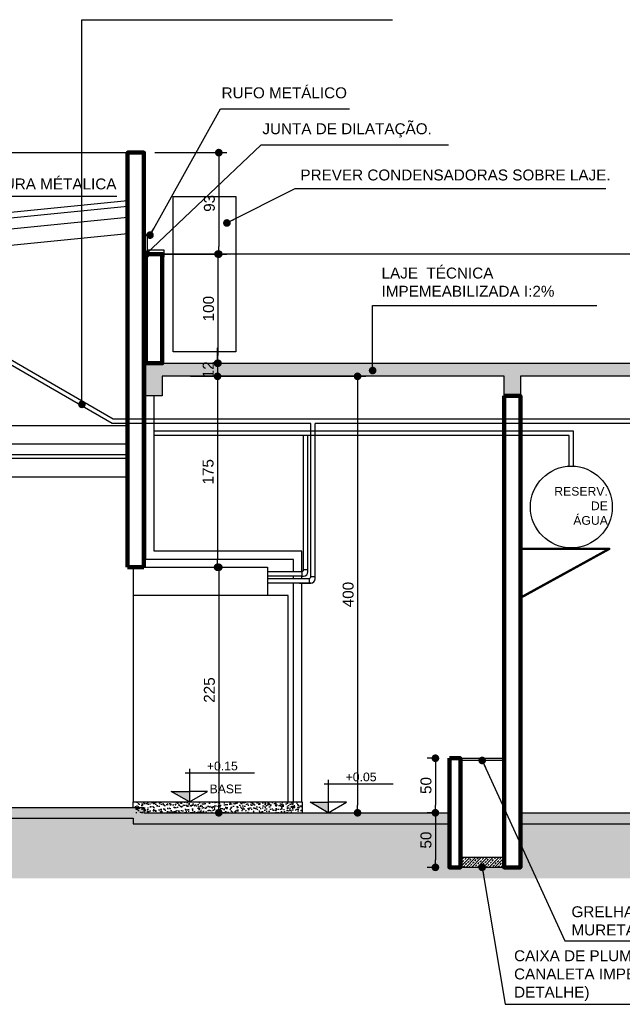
# Model space of a CAD drawing. Header units: metres. Extents: x -44 to 208, y -13 to 238.
# Tile 136 of 154: x 114.14 to 119.66, y 89.59 to 98.61. Entities that reach past the tile are written whole.
import ezdxf
from ezdxf.enums import TextEntityAlignment as Align

# ---------------------------------------------------------------- set-up
doc = ezdxf.new("R2010")
doc.units = ezdxf.units.M
doc.header["$MEASUREMENT"] = 0
for name, color, linetype, lineweight in [('ALV-ALT', 7, 'Continuous', 90), ('V_Arq', 250, 'Continuous', 30), ('V_Unifilar_Água_Fria', 4, 'Continuous', 30), ('VIS-V03', 4, 'Continuous', 25)]:
    doc.layers.add(name, color=color, linetype=linetype, lineweight=lineweight)
for name, color, linetype in [('CTA-GER', 35, 'Continuous'), ('ESQ-POR', 3, 'Continuous'), ('HTC-EST', 253, 'Continuous'), ('HTC-PIS', 8, 'Continuous'), ('LAY-COR', 31, 'Continuous'), ('PIS-CTE', 201, 'Continuous'), ('TXT-ESP', 40, 'Continuous'), ('V_PB_ARQ', 8, 'Continuous'), ('VIS-V04', 30, 'Continuous'), ('VIS-V05', 31, 'Continuous'), ('VIS-V06', 9, 'Continuous')]:
    doc.layers.add(name, color=color, linetype=linetype)
doc.styles.add('ARIAL', font='arial.ttf')
doc.styles.add('Griffe', font='arial.ttf')
doc.styles.add('Texto Cota', font='arial.ttf')
doc.dimstyles.new('ARQ-1-50', dxfattribs={"dimscale": 0, "dimtxt": 0.1, "dimasz": 0.07, "dimexe": 0.075, "dimexo": 0.1, "dimgap": 0.035, "dimtad": 1, "dimdec": 0, "dimlfac": 100, "dimzin": 1, "dimdsep": 46, "dimtxsty": 'Texto Cota', "dimblk": 'DOT', "dimcen": 0.1, "dimclrd": 256, "dimclre": 256, "dimclrt": 15, "dimaunit": 1, "dimadec": 0, "dimazin": 0, "dimtfac": 1.8, "dimtdec": 0, "dimtix": 1, "dimtmove": 2, "dimatfit": 1, "dimldrblk": 'DOT', "dimfxl": 1, "dimtolj": 1, "dimtzin": 4, "dimlwd": -1, "dimarcsym": 0})

# ---------------------------------------------------------------- blocks, each defined once
blk = doc.blocks.new('_DOT')
at = {"color": 0, "linetype": 'ByBlock'}
blk.add_line((-0.5, 0), (-1, 0), dxfattribs=at)
at = {"color": 0, "linetype": 'ByBlock', "const_width": 0.5}
blk.add_lwpolyline([(-0.25, 0, 1), (0.25, 0, 1)], format="xyb", close=True, dxfattribs=at)
blk = doc.blocks.new('Nivel corte-2')
for p, q in [((0, 0.2526), (0, 0.08)), ((-0.0319, 0.2207), (0.4962, 0.2207)), ((-0.1386, 0.08), (0, 0.08)), ((0, 0), (-0.1386, 0.08)), ((0, 0), (0.1386, 0.08)), ((0.1386, 0.08), (0, 0.08)), ((0, 0.08), (0, 0))]:
    blk.add_line(p, q)
for points in [[(-0.1386, 0.08), (0, 0.08), (0, 0)], [(-0.1386, 0.08), (0, 0.08), (0, 0), (-0.1386, 0.08)], [(-0.1386, 0.08), (0, 0.08), (0, 0), (-0.1386, 0.08)]]:
    blk.add_solid(points)
at = {"style": 'Griffe'}
blk.add_attdef('NIVEL', text='', height=0.1, dxfattribs=at).set_placement((0.2322, 0.2207), align=Align.BOTTOM_CENTER)
blk.add_attdef('AMBIENTE', text='', height=0.12, dxfattribs=at).set_placement((0.1644, 0.0803), align=Align.MIDDLE_LEFT)
blk = doc.blocks.new('*D4130')
at = {"layer": 'CTA-GER', "lineweight": -2, "transparency": 16777216}
for p, q in [((115.3755, 97.3933), (116.0363, 97.3933)), ((115.3755, 96.4633), (116.0363, 96.4633))]:
    blk.add_line(p, q, dxfattribs=at)
at = {"layer": 'CTA-GER', "transparency": 16777216}
blk.add_line((115.9613, 97.3233), (115.9613, 96.5333), dxfattribs=at)
at = {"layer": 'Defpoints', "color": 0, "transparency": 16777216}
for p in [(115.2755, 97.3933), (115.2755, 96.4633), (115.9613, 96.4633)]:
    blk.add_point(p, dxfattribs=at)
at = {"layer": 'CTA-GER', "transparency": 16777216, "xscale": 0.07, "yscale": 0.07, "zscale": 0.07}
for p, rotation in [((115.9613, 97.3933), 90), ((115.9613, 96.4633), 270)]:
    blk.add_blockref('_DOT', p, dxfattribs=dict(at, rotation=rotation))
at = {"layer": 'CTA-GER', "color": 15, "transparency": 16777216, "insert": (115.8752, 96.9283), "char_height": 0.1, "attachment_point": 5, "rotation": 90, "style": 'Texto Cota'}
blk.add_mtext('\\A1;93', dxfattribs=at)
blk = doc.blocks.new('*D4131')
at = {"layer": 'CTA-GER', "lineweight": -2, "transparency": 16777216}
for p, q in [((115.3755, 96.4633), (116.0286, 96.4633)), ((115.7426, 95.4633), (116.0286, 95.4633))]:
    blk.add_line(p, q, dxfattribs=at)
at = {"layer": 'CTA-GER', "transparency": 16777216}
blk.add_line((115.9536, 96.3933), (115.9536, 95.5333), dxfattribs=at)
at = {"layer": 'Defpoints', "color": 0, "transparency": 16777216}
for p in [(115.2755, 96.4633), (115.6426, 95.4633), (115.9536, 95.4633)]:
    blk.add_point(p, dxfattribs=at)
at = {"layer": 'CTA-GER', "transparency": 16777216, "xscale": 0.07, "yscale": 0.07, "zscale": 0.07}
for p, rotation in [((115.9536, 96.4633), 90), ((115.9536, 95.4633), 270)]:
    blk.add_blockref('_DOT', p, dxfattribs=dict(at, rotation=rotation))
at = {"layer": 'CTA-GER', "color": 15, "transparency": 16777216, "insert": (115.8675, 95.9633), "char_height": 0.1, "attachment_point": 5, "rotation": 90, "style": 'Texto Cota'}
blk.add_mtext('\\A1;100', dxfattribs=at)
blk = doc.blocks.new('*D4132')
at = {"layer": 'CTA-GER', "transparency": 16777216}
for p, q in [((115.9498, 95.5333), (115.9498, 95.6033)), ((115.9498, 95.4633), (115.9498, 95.3433)), ((115.9498, 95.2733), (115.9498, 95.2033))]:
    blk.add_line(p, q, dxfattribs=at)
at = {"layer": 'CTA-GER', "lineweight": -2, "transparency": 16777216}
for p, q in [((115.7426, 95.4633), (116.0248, 95.4633)), ((115.7585, 95.3433), (116.0248, 95.3433))]:
    blk.add_line(p, q, dxfattribs=at)
at = {"layer": 'Defpoints', "color": 0, "transparency": 16777216}
for p in [(115.6426, 95.4633), (115.6585, 95.3433), (115.9498, 95.3433)]:
    blk.add_point(p, dxfattribs=at)
at = {"layer": 'CTA-GER', "transparency": 16777216, "xscale": 0.07, "yscale": 0.07, "zscale": 0.07}
for p, rotation in [((115.9498, 95.4633), 270), ((115.9498, 95.3433), 90)]:
    blk.add_blockref('_DOT', p, dxfattribs=dict(at, rotation=rotation))
at = {"layer": 'CTA-GER', "color": 15, "transparency": 16777216, "insert": (115.8646, 95.4033), "char_height": 0.1, "attachment_point": 5, "rotation": 90, "style": 'Texto Cota'}
blk.add_mtext('\\A1;12', dxfattribs=at)
blk = doc.blocks.new('*D4133')
at = {"layer": 'CTA-GER', "lineweight": -2, "transparency": 16777216}
for p, q in [((115.7585, 95.3433), (116.0248, 95.3433)), ((115.3435, 93.5933), (116.0248, 93.5933))]:
    blk.add_line(p, q, dxfattribs=at)
at = {"layer": 'CTA-GER', "transparency": 16777216}
blk.add_line((115.9498, 95.2733), (115.9498, 93.6633), dxfattribs=at)
at = {"layer": 'Defpoints', "color": 0, "transparency": 16777216}
for p in [(115.6585, 95.3433), (115.2435, 93.5933), (115.9498, 93.5933)]:
    blk.add_point(p, dxfattribs=at)
at = {"layer": 'CTA-GER', "transparency": 16777216, "xscale": 0.07, "yscale": 0.07, "zscale": 0.07}
for p, rotation in [((115.9498, 95.3433), 90), ((115.9498, 93.5933), 270)]:
    blk.add_blockref('_DOT', p, dxfattribs=dict(at, rotation=rotation))
at = {"layer": 'CTA-GER', "color": 15, "transparency": 16777216, "insert": (115.8637, 94.4683), "char_height": 0.1, "attachment_point": 5, "rotation": 90, "style": 'Texto Cota'}
blk.add_mtext('\\A1;175', dxfattribs=at)
blk = doc.blocks.new('*D4134')
at = {"layer": 'CTA-GER', "lineweight": -2, "transparency": 16777216}
for p, q in [((115.3435, 93.5933), (116.0363, 93.5933)), ((115.5538, 91.3433), (116.0363, 91.3433))]:
    blk.add_line(p, q, dxfattribs=at)
at = {"layer": 'CTA-GER', "transparency": 16777216}
blk.add_line((115.9613, 93.5233), (115.9613, 91.4133), dxfattribs=at)
at = {"layer": 'Defpoints', "color": 0, "transparency": 16777216}
for p in [(115.2435, 93.5933), (115.4538, 91.3433), (115.9613, 91.3433)]:
    blk.add_point(p, dxfattribs=at)
at = {"layer": 'CTA-GER', "transparency": 16777216, "xscale": 0.07, "yscale": 0.07, "zscale": 0.07}
for p, rotation in [((115.9613, 93.5933), 90), ((115.9613, 91.3433), 270)]:
    blk.add_blockref('_DOT', p, dxfattribs=dict(at, rotation=rotation))
at = {"layer": 'CTA-GER', "color": 15, "transparency": 16777216, "insert": (115.8753, 92.4683), "char_height": 0.1, "attachment_point": 5, "rotation": 90, "style": 'Texto Cota'}
blk.add_mtext('\\A1;225', dxfattribs=at)
blk = doc.blocks.new('*D4135')
at = {"layer": 'CTA-GER', "lineweight": -2, "transparency": 16777216}
for p, q in [((115.7015, 95.3433), (117.3074, 95.3433)), ((115.8275, 91.3433), (117.3074, 91.3433))]:
    blk.add_line(p, q, dxfattribs=at)
at = {"layer": 'CTA-GER', "transparency": 16777216}
blk.add_line((117.2324, 95.2733), (117.2324, 91.4133), dxfattribs=at)
at = {"layer": 'Defpoints', "color": 0, "transparency": 16777216}
for p in [(115.6015, 95.3433), (115.7275, 91.3433), (117.2324, 91.3433)]:
    blk.add_point(p, dxfattribs=at)
at = {"layer": 'CTA-GER', "transparency": 16777216, "xscale": 0.07, "yscale": 0.07, "zscale": 0.07}
for p, rotation in [((117.2324, 95.3433), 90), ((117.2324, 91.3433), 270)]:
    blk.add_blockref('_DOT', p, dxfattribs=dict(at, rotation=rotation))
at = {"layer": 'CTA-GER', "color": 15, "transparency": 16777216, "insert": (117.1464, 93.3433), "char_height": 0.1, "attachment_point": 5, "rotation": 90, "style": 'Texto Cota'}
blk.add_mtext('\\A1;400', dxfattribs=at)
blk = doc.blocks.new('*D4139')
at = {"layer": 'CTA-GER', "lineweight": -2, "transparency": 16777216}
for p, q in [((117.9737, 91.8433), (117.8703, 91.8433)), ((117.9737, 91.3433), (117.8703, 91.3433))]:
    blk.add_line(p, q, dxfattribs=at)
at = {"layer": 'CTA-GER', "transparency": 16777216}
blk.add_line((117.9453, 91.7733), (117.9453, 91.4133), dxfattribs=at)
at = {"layer": 'Defpoints', "color": 0, "transparency": 16777216}
for p in [(118.0737, 91.8433), (117.9453, 91.3433), (118.0737, 91.3433)]:
    blk.add_point(p, dxfattribs=at)
at = {"layer": 'CTA-GER', "transparency": 16777216, "xscale": 0.07, "yscale": 0.07, "zscale": 0.07}
for p, rotation in [((117.9453, 91.8433), 90), ((117.9453, 91.3433), 270)]:
    blk.add_blockref('_DOT', p, dxfattribs=dict(at, rotation=rotation))
at = {"layer": 'CTA-GER', "color": 15, "transparency": 16777216, "insert": (117.8593, 91.5933), "char_height": 0.1, "attachment_point": 5, "rotation": 90, "style": 'Texto Cota'}
blk.add_mtext('\\A1;50', dxfattribs=at)
blk = doc.blocks.new('*D4472')
at = {"layer": 'CTA-GER', "lineweight": -2, "transparency": 16777216}
for p, q in [((117.9737, 91.3433), (117.8703, 91.3433)), ((117.9737, 90.8433), (117.8703, 90.8433))]:
    blk.add_line(p, q, dxfattribs=at)
at = {"layer": 'CTA-GER', "transparency": 16777216}
blk.add_line((117.9453, 91.2733), (117.9453, 90.9133), dxfattribs=at)
at = {"layer": 'Defpoints', "color": 0, "transparency": 16777216}
for p in [(118.0737, 91.3433), (117.9453, 90.8433), (118.0737, 90.8433)]:
    blk.add_point(p, dxfattribs=at)
at = {"layer": 'CTA-GER', "transparency": 16777216, "xscale": 0.07, "yscale": 0.07, "zscale": 0.07}
for p, rotation in [((117.9453, 91.3433), 90), ((117.9453, 90.8433), 270)]:
    blk.add_blockref('_DOT', p, dxfattribs=dict(at, rotation=rotation))
at = {"layer": 'CTA-GER', "color": 15, "transparency": 16777216, "insert": (117.8593, 91.0933), "char_height": 0.1, "attachment_point": 5, "rotation": 90, "style": 'Texto Cota'}
blk.add_mtext('\\A1;50', dxfattribs=at)

msp = doc.modelspace()

# ---------------------------------------------------------------- hatches: boundary and pattern name
at = {"layer": 'HTC-EST'}
h = msp.add_hatch(color=256, dxfattribs=at)
h.dxf.hatch_style = 1
h.paths.add_polyline_path([(115.2941, 95.4633), (122.8737, 95.4633), (122.8737, 95.1633), (122.7237, 95.1633), (122.7237, 95.3433), (118.7237, 95.3433), (118.7237, 95.1633), (118.5737, 95.1633), (118.5737, 95.3433), (115.444, 95.3433), (115.444, 95.1633), (115.2941, 95.1633)])
at = {"layer": 'HTC-PIS'}
h = msp.add_hatch(dxfattribs=at)
h.set_pattern_fill('AR-CONC', color=256, scale=0.01)
h.set_pattern_definition([(50, (-0.096865, -16.873016), (0.071726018, -0.006275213), [0.0075, -0.0825]), (355, (-0.096865, -16.873016), (-0.013875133, 0.075219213), [0.006, -0.066]), (100.451444, (-0.09089, -16.87354), (0.057850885, 0.068944), [0.00637402, -0.07011421]), (46.1842, (-0.096865, -16.85302), (0.106724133, -0.01655193), [0.01125, -0.12375]), (96.635635, (-0.08797, -16.8544), (0.093466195, 0.09741186), [0.009561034, -0.105171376]), (351.184164, (-0.09687, -16.85302), (0.093466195, 0.09741186), [0.009, -0.099]), (21, (-0.086865, -16.858016), (0.059690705, -0.04026189), [0.0075, -0.0825]), (326, (-0.086865, -16.858016), (0.024331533, 0.072515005), [0.006, -0.066]), (71.451445, (-0.08189, -16.86137), (0.084022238, 0.032253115), [0.00637402, -0.07011421]), (37.5, (-0.096865, -16.873016), (0.0012159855, 0.0332893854), [0, -0.0652, 0, -0.067, 0, -0.06625]), (7.5, (-0.096865, -16.873016), (0.026306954, 0.039441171), [0, -0.0382, 0, -0.0637, 0, -0.02525]), (327.5, (-0.119165, -16.873016), (0.0533822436, -0.002255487), [0, -0.025, 0, -0.078, 0, -0.1035]), (317.5, (-0.129165, -16.873016), (0.058318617, 0.010010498), [0, -0.0325, 0, -0.0518, 0, -0.0735])])
h.paths.add_polyline_path([(115.1755, 91.4433), (116.7238, 91.4433), (116.7238, 91.3433), (115.1755, 91.3433)])
h = msp.add_hatch(color=256, dxfattribs=at)
h.dxf.hatch_style = 1
h.paths.add_polyline_path([(118.0737, 91.2433), (118.0737, 91.3433), (115.2755, 91.3433), (115.2755, 91.3933), (96.1256, 91.3933), (96.1256, 91.3433), (95.1587, 91.3433), (95.1587, 91.2433), (96.2256, 91.2433), (96.2256, 91.2933), (115.1755, 91.2933), (115.1755, 91.2433)])
h.paths.add_polyline_path([(118.7237, 91.3433), (118.7237, 91.2433), (124.1295, 91.2433), (124.1295, 91.3433)])
h = msp.add_hatch(dxfattribs=at)
h.set_pattern_fill('EARTH', color=256, angle=45)
h.set_pattern_definition([(45, (-0.09687, -16.87302), (3e-17, 0.3535534), [0.25, -0.25]), (45, (-0.16316, -16.80672), (3e-17, 0.3535534), [0.25, -0.25]), (45, (-0.22945, -16.74043), (3e-17, 0.3535534), [0.25, -0.25]), (135, (-0.22945, -16.69624), (-0.3535534, 6e-17), [0.25, -0.25]), (135, (-0.16316, -16.62995), (-0.3535534, 6e-17), [0.25, -0.25]), (135, (-0.09687, -16.56366), (-0.3535534, 6e-17), [0.25, -0.25])])
h.paths.add_polyline_path([(124.1295, 91.2433), (118.7237, 91.2433), (118.7237, 90.8433), (118.0737, 90.8433), (118.0737, 91.2433), (115.1755, 91.2433), (115.1755, 91.2933), (96.2256, 91.2933), (96.2256, 91.2433), (95.1587, 91.2433), (95.1587, 90.7433), (124.1295, 90.7433)])
at = {"layer": 'V_Unifilar_Água_Fria'}
h = msp.add_hatch(dxfattribs=at)
h.set_pattern_fill('ANSI33', color=256, scale=0.15)
h.set_pattern_definition([(45, (-22.522767, 45.55732), (-0.026516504, 0.026516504), []), (45, (-22.49625, 45.55732), (-0.026516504, 0.026516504), [0.01875, -0.009375])])
h.paths.add_polyline_path([(118.1737, 90.9334), (118.5737, 90.9334), (118.5737, 90.8433), (118.1737, 90.8433)])

# ---------------------------------------------------------------- linework, layer by layer
at = {"layer": 'ALV-ALT'}
for p, q in [((115.1256, 93.5933), (115.2755, 93.5933)), ((118.0737, 91.8433), (118.1737, 91.8433))]:
    msp.add_line(p, q, dxfattribs=at)
for points in [[(115.1256, 93.5933), (115.1256, 97.3933), (115.2755, 97.3933), (115.2755, 95.4633)], [(115.2755, 95.4633), (115.2755, 93.5933)]]:
    msp.add_lwpolyline(points, dxfattribs=at)
for points in [[(115.2941, 95.4633), (115.4441, 95.4633), (115.4441, 96.4633), (115.2941, 96.4633)], [(118.5737, 95.1633), (118.7237, 95.1633), (118.7237, 90.8433), (118.5737, 90.8433)], [(118.0737, 91.8433), (118.1737, 91.8433), (118.1737, 90.8433), (118.0737, 90.8433)]]:
    msp.add_lwpolyline(points, close=True, dxfattribs=at)
at = {"layer": 'ESQ-POR'}
for p, q in [((115.1256, 96.9501), (109.6139, 96.3989)), ((115.1256, 96.8998), (109.6139, 96.3487))]:
    msp.add_line(p, q, dxfattribs=at)
at = {"layer": 'LAY-COR'}
for p, q in [((115.1256, 96.7993), (109.2756, 96.2143)), ((115.1256, 96.6486), (109.2756, 96.0636)), ((111.5756, 94.7233), (115.1256, 94.7233)), ((111.5756, 94.5933), (115.1256, 94.5933)), ((111.5756, 94.4233), (115.1256, 94.4233))]:
    msp.add_line(p, q, dxfattribs=at)
msp.add_lwpolyline([(103.9755, 94.5933), (115.1256, 94.5933), (115.1256, 94.6233), (103.9755, 94.6233)], close=True, dxfattribs=at)
at = {"layer": 'PIS-CTE'}
for p, q in [((118.0737, 91.3433), (118.0737, 91.2433)), ((118.7237, 91.3433), (118.7237, 91.2433))]:
    msp.add_line(p, q, dxfattribs=at)
for points in [[(115.2941, 95.4633), (122.8737, 95.4633), (122.8737, 95.1633), (122.7237, 95.1633), (122.7237, 95.3433), (118.7237, 95.3433), (118.7237, 95.1633), (118.5737, 95.1633), (118.5737, 95.3433), (115.444, 95.3433), (115.444, 95.1633), (115.2941, 95.1633), (115.2941, 95.4633)], [(95.1587, 91.3433), (96.1256, 91.3433), (96.1256, 91.3933), (115.2755, 91.3933)], [(99.5067, 91.3933), (115.2755, 91.3933), (115.2755, 91.3433), (118.0737, 91.3433)], [(118.7237, 91.3433), (124.1295, 91.3433), (124.1295, 91.2433)], [(95.1587, 91.2433), (96.2256, 91.2433), (96.2256, 91.2933), (115.1755, 91.2933), (115.1755, 91.2433), (118.0737, 91.2433)], [(118.7237, 91.2433), (124.1295, 91.2433)]]:
    msp.add_lwpolyline(points, dxfattribs=at)
at = {"layer": 'V_PB_ARQ', "color": 0}
msp.add_line((118.5737, 90.8433), (118.1737, 90.8433), dxfattribs=at)
at = {"layer": 'V_Unifilar_Água_Fria'}
msp.add_line((118.5737, 90.9334), (118.1737, 90.9334), dxfattribs=at)
at = {"layer": 'VIS-V03'}
msp.add_lwpolyline([(115.2551, 96.6716), (115.3052, 96.6294), (115.3052, 96.5035), (115.4564, 96.5035), (115.4564, 96.4395)], dxfattribs=at)
at = {"layer": 'VIS-V04'}
for p, q in [((118.7242, 93.7695), (119.5396, 93.7695)), ((119.5396, 93.7563), (118.7242, 93.7563)), ((119.5396, 93.7563), (118.7242, 93.3074)), ((119.5188, 93.7563), (118.7242, 93.3188)), ((119.5396, 93.7695), (119.5396, 93.7563)), ((115.1755, 93.5933), (115.1755, 91.4433)), ((115.1755, 93.5933), (116.408, 93.5933)), ((116.408, 93.5933), (116.408, 93.3333)), ((116.5955, 93.3333), (115.1755, 93.3333)), ((116.5955, 91.4433), (116.5955, 93.3333))]:
    msp.add_line(p, q, dxfattribs=at)
msp.add_circle((119.1908, 94.1457), 0.375, dxfattribs=at)
at = {"layer": 'VIS-V05'}
for p, q in [((115.1755, 91.4433), (116.7238, 91.4433)), ((115.1755, 91.3933), (115.1755, 91.4433)), ((116.7238, 91.4433), (116.7238, 91.3433))]:
    msp.add_line(p, q, dxfattribs=at)
msp.add_lwpolyline([(118.1737, 91.8433), (118.5737, 91.8433), (118.5737, 91.823), (118.1737, 91.823)], close=True, dxfattribs=at)
at = {"layer": 'VIS-V06'}
for p, q in [((96.2756, 97.3933), (115.1256, 97.3933)), ((122.7237, 96.4633), (115.2755, 96.4633)), ((115.2941, 93.6658), (115.2941, 95.1633)), ((115.3691, 93.7408), (115.3691, 95.1633)), ((113.9549, 94.8933), (115.1256, 94.8933)), ((119.2097, 94.8417), (115.3691, 94.8417)), ((119.2097, 94.5202), (119.2097, 94.8417)), ((119.2103, 94.5202), (119.2103, 94.8417)), ((119.2103, 94.5202), (119.2103, 94.8417)), ((119.1697, 94.8017), (115.3691, 94.8017)), ((116.7382, 93.5714), (116.7382, 94.8017)), ((116.7782, 93.5517), (116.7782, 94.8017)), ((119.1697, 94.5201), (119.1697, 94.8017)), ((119.1703, 94.5201), (119.1703, 94.8017)), ((119.1703, 94.5201), (119.1703, 94.8017)), ((116.6455, 93.6658), (115.2941, 93.6658)), ((116.7205, 93.7408), (115.3691, 93.7408)), ((116.6455, 93.5517), (116.6455, 93.6658)), ((116.7205, 93.5517), (116.7205, 93.7408)), ((116.7382, 93.5714), (116.7782, 93.5714)), ((116.7782, 93.5517), (116.7782, 93.5714)), ((116.7232, 93.5517), (116.408, 93.5517)), ((116.7205, 93.5117), (116.408, 93.5117)), ((116.6455, 93.4879), (116.6455, 93.5117)), ((116.7205, 93.4879), (116.7205, 93.5117)), ((116.7232, 93.5517), (116.7232, 93.5117)), ((116.7232, 93.5117), (116.7382, 93.5117)), ((116.6455, 91.4433), (116.6455, 93.4479)), ((116.7205, 91.4433), (116.7205, 93.4479))]:
    msp.add_line(p, q, dxfattribs=at)
at = {"layer": 'VIS-V06', "color": 20, "true_color": 0xe63900}
for p, q in [((114.9942, 94.9518), (113.8971, 95.5852)), ((114.9832, 94.9118), (113.877, 95.5504)), ((120.3425, 94.9518), (114.9942, 94.9518)), ((116.8048, 94.9118), (114.9832, 94.9118)), ((116.8048, 93.5074), (116.8048, 94.9118)), ((120.3025, 94.9118), (116.8448, 94.9118)), ((116.8448, 93.4877), (116.8448, 94.9118)), ((116.8448, 93.4877), (116.8448, 93.5939)), ((116.7898, 93.4879), (116.408, 93.4879)), ((116.7898, 93.4879), (116.7898, 93.4477)), ((116.8048, 93.5074), (116.8448, 93.5074)), ((116.808, 93.4479), (116.408, 93.4479)), ((116.7007, 93.4477), (116.8048, 93.4477))]:
    msp.add_line(p, q, dxfattribs=at)
at = {"layer": 'VIS-V06'}
msp.add_lwpolyline([(115.5425, 96.9917), (116.1188, 96.9917), (116.1188, 95.5666), (115.5425, 95.5666)], close=True, dxfattribs=at)
for centre, radius, start, end in [((116.7111, 93.5764), 0.0275, 295.98545, 349.54375), ((116.7382, 93.5517), 0.04, 270, 0)]:
    msp.add_arc(centre, radius, start, end, dxfattribs=at)
at = {"layer": 'VIS-V06', "color": 20, "true_color": 0xe63900}
for centre, radius, start, end in [((116.7785, 93.5121), 0.0268, 295.10991, 349.8763), ((116.8048, 93.4877), 0.04, 270, 0)]:
    msp.add_arc(centre, radius, start, end, dxfattribs=at)

# ---------------------------------------------------------------- block references
at = {"layer": 'TXT-ESP'}
ref = msp.add_blockref('Nivel corte-2', (115.6926, 91.4433), dxfattribs=dict(at, xscale=1.2, yscale=1.2, zscale=1.2))
ref.add_attrib('NIVEL', '+0.15', dxfattribs={"layer": '0', "height": 0.08, "style": 'Griffe'}).set_placement((115.994, 91.7081), align=Align.BOTTOM_CENTER)
ref.add_attrib('AMBIENTE', 'BASE ', dxfattribs={"layer": '0', "height": 0.08, "style": 'Griffe'}).set_placement((115.8768, 91.5623), align=Align.MIDDLE_LEFT)
ref = msp.add_blockref('Nivel corte-2', (116.9636, 91.3433), dxfattribs=dict(at, xscale=1.2, yscale=1.2, zscale=1.2))
ref.add_attrib('NIVEL', '+0.05', dxfattribs={"layer": '0', "height": 0.08, "style": 'Griffe'}).set_placement((117.2649, 91.6081), align=Align.BOTTOM_CENTER)

# ---------------------------------------------------------------- texts
at = {"layer": 'TXT-ESP', "char_height": 0.1, "style": 'ARIAL'}
for s, insert, width, attachment_point in [('RUFO METÁLICO ', (115.9868, 97.9912), 2.974864, 1), ('JUNTA DE DILATAÇÃO. ', (116.3604, 97.662), 2.974864, 1), ('ESTRUTURA MÉTALICA ', (113.433, 97.1563), 2.974864, 1), ('PREVER CONDENSADORAS SOBRE LAJE. ', (116.7089, 97.2383), 2.974864, 1), ('LAJE  TÉCNICA IMPEMEABILIZADA I:2%', (117.4522, 96.3396), 2.169839, 1), ('GRELHA METÁLICA SOBRE MURETA.', (119.1916, 90.2184), 1.846899, 7), ('CAIXA DE PLUMA EM ALVENARIA PARA CANALETA IMPERMEABILIZADA (VER DETALHE)', (118.666, 90.0831), 2.974864, 1)]:
    msp.add_mtext(s, dxfattribs=dict(at, insert=insert, width=width, attachment_point=attachment_point))
at = {"layer": 'V_Arq', "color": 0, "insert": (119.5249, 94.3295), "char_height": 0.08, "width": 0.705362, "attachment_point": 3, "style": 'ARIAL'}
msp.add_mtext('RESERV.\\PDE \\PÁGUA', dxfattribs=at)

# ---------------------------------------------------------------- dimensions: what is measured, and where the dimension line sits
at = {"layer": 'CTA-GER'}
for base, p1, p2, picture, middle in [((115.9613, 96.4633), (115.2755, 97.3933), (115.2755, 96.4633), '*D4130', (115.8752, 96.9283)), ((115.9536, 95.4633), (115.2755, 96.4633), (115.6426, 95.4633), '*D4131', (115.8675, 95.9633)), ((115.9498, 95.3433), (115.6426, 95.4633), (115.6585, 95.3433), '*D4132', (115.8646, 95.4033)), ((115.9498, 93.5933), (115.6585, 95.3433), (115.2435, 93.5933), '*D4133', (115.8637, 94.4683)), ((117.2324, 91.3433), (115.6015, 95.3433), (115.7275, 91.3433), '*D4135', (117.1464, 93.3433)), ((115.9613, 91.3433), (115.2435, 93.5933), (115.4538, 91.3433), '*D4134', (115.8753, 92.4683)), ((117.9453, 91.3433), (118.0737, 91.8433), (118.0737, 91.3433), '*D4139', (117.8593, 91.5933)), ((117.9453, 90.8433), (118.0737, 91.3433), (118.0737, 90.8433), '*D4472', (117.8593, 91.0933))]:
    dim = msp.add_linear_dim(base=base, p1=p1, p2=p2, angle=90, dimstyle='ARQ-1-50', override={"dimscale": 1}, dxfattribs=at)
    dim.commit()
    dim.dimension.update_dxf_attribs({"geometry": picture, "text_midpoint": middle})

# ---------------------------------------------------------------- leaders
for points in [[(114.708, 95.0862), (114.7079, 98.6113), (117.5511, 98.6114)], [(115.3313, 96.637), (115.9765, 97.7946), (117.1593, 97.7946)], [(115.2941, 96.4633), (116.3501, 97.4653), (118.0643, 97.4654)], [(116.0356, 96.7485), (116.6621, 97.0646), (119.5053, 97.0646)], [(113.4227, 96.534), (113.4227, 96.9945), (115.0259, 96.9946)], [(117.3704, 95.3962), (117.3704, 95.9931), (119.4244, 95.9933)], [(118.3737, 91.823), (119.132, 90.169), (120.4074, 90.169)], [(118.3737, 90.8433), (118.5838, 89.5883), (121.3219, 89.5883)]]:
    msp.add_leader(points, dimstyle='ARQ-1-50', override={"dimscale": 1}, dxfattribs=at)

doc.saveas('drawing.dxf')
